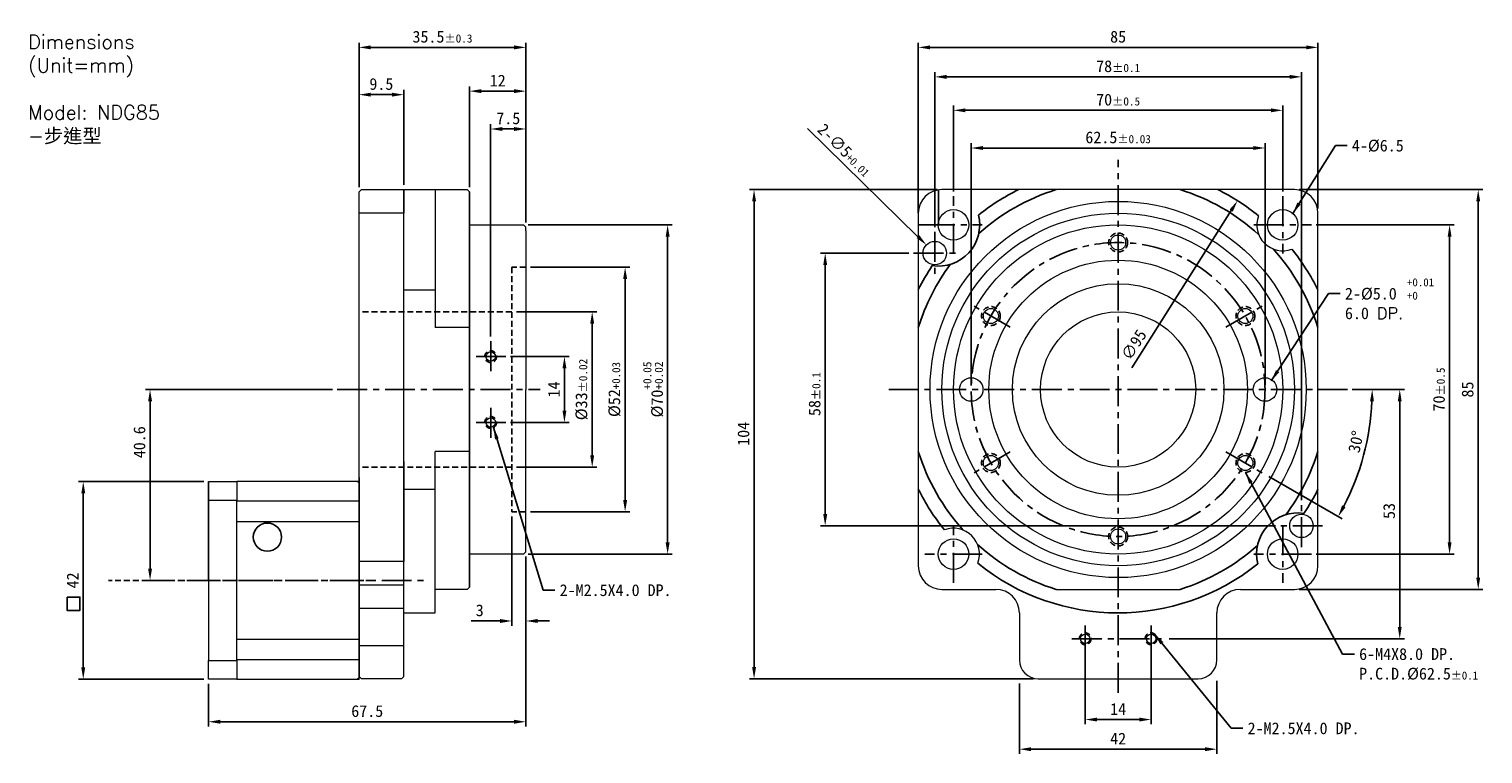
# Model space of a CAD drawing. Header units: millimetres. Extents: x 33 to 342, y 88 to 242.
import ezdxf

# ---------------------------------------------------------------- set-up
doc = ezdxf.new("R2010")
doc.units = ezdxf.units.MM
doc.header["$PDSIZE"] = -1
doc.linetypes.add('CENTER', pattern=[10.16, 6.35, -1.27, 1.27, -1.27])
doc.linetypes.add('HIDDEN', pattern=[1.905, 1.27, -0.635])
doc.layers.add('1', color=1, linetype='CENTER')
doc.layers.add('DIM', color=4, linetype='Continuous')
doc.dimstyles.new('ISO-25', dxfattribs={"dimtxt": 2.5, "dimasz": 2.5, "dimexe": 1, "dimexo": 1, "dimgap": 1, "dimtad": 1, "dimdsep": 46, "dimtxsty": 'Standard', "dimcen": 0, "dimadec": 0, "dimazin": 0, "dimtfac": 1, "dimtofl": 0, "dimtmove": 0, "dimatfit": 3, "dimfxl": 1, "dimarcsym": 0})

# ---------------------------------------------------------------- blocks, each defined once
blk = doc.blocks.new('*D1')
at = {"layer": 'Defpoints', "color": 0, "transparency": 16777216}
for p in [(126.68, 228.93), (126.68, 207.49), (138.68, 199.99)]:
    blk.add_point(p, dxfattribs=at)
at = {"layer": 'DIM', "color": 0, "lineweight": -2, "transparency": 16777216}
for p, q in [((126.68, 208.49), (126.68, 229.93)), ((136.18, 228.93), (129.18, 228.93)), ((138.68, 200.99), (138.68, 229.93))]:
    blk.add_line(p, q, dxfattribs=at)
at = {"layer": 'DIM', "color": 0, "transparency": 16777216}
for points in [[(129.18, 229.35), (129.18, 228.52), (126.68, 228.93)], [(136.18, 229.35), (136.18, 228.52), (138.68, 228.93)]]:
    blk.add_solid(points, dxfattribs=at)
at = {"layer": 'DIM', "color": 0, "transparency": 16777216, "insert": (132.68, 231.18), "char_height": 2.5, "attachment_point": 5}
blk.add_mtext('12', dxfattribs=at)
blk = doc.blocks.new('*D2')
at = {"layer": 'Defpoints', "color": 0, "transparency": 16777216}
for p in [(103.18, 228.19), (103.18, 207.49), (112.68, 207.99)]:
    blk.add_point(p, dxfattribs=at)
at = {"layer": 'DIM', "color": 0, "lineweight": -2, "transparency": 16777216}
for p, q in [((103.18, 208.49), (103.18, 229.19)), ((112.68, 208.99), (112.68, 229.19)), ((110.18, 228.19), (105.68, 228.19))]:
    blk.add_line(p, q, dxfattribs=at)
at = {"layer": 'DIM', "color": 0, "transparency": 16777216}
for points in [[(105.68, 228.6), (105.68, 227.77), (103.18, 228.19)], [(110.18, 228.6), (110.18, 227.77), (112.68, 228.19)]]:
    blk.add_solid(points, dxfattribs=at)
at = {"layer": 'DIM', "color": 0, "transparency": 16777216, "insert": (107.93, 230.44), "char_height": 2.5, "attachment_point": 5}
blk.add_mtext('9.5', dxfattribs=at)
blk = doc.blocks.new('*D3')
at = {"layer": 'Defpoints', "color": 0, "transparency": 16777216}
for p in [(138.68, 238.24), (103.18, 207.49), (138.68, 199.99)]:
    blk.add_point(p, dxfattribs=at)
at = {"layer": 'DIM', "color": 0, "lineweight": -2, "transparency": 16777216}
for p, q in [((103.18, 208.49), (103.18, 239.24)), ((105.68, 238.24), (136.18, 238.24)), ((138.68, 200.99), (138.68, 239.24))]:
    blk.add_line(p, q, dxfattribs=at)
at = {"layer": 'DIM', "color": 0, "transparency": 16777216}
for points in [[(105.68, 238.66), (105.68, 237.82), (103.18, 238.24)], [(136.18, 238.66), (136.18, 237.82), (138.68, 238.24)]]:
    blk.add_solid(points, dxfattribs=at)
at = {"layer": 'DIM', "color": 0, "transparency": 16777216, "insert": (120.93, 240.49), "char_height": 2.5, "attachment_point": 5}
blk.add_mtext('35.5{\\H1.750000;±0.3}', dxfattribs=at)
blk = doc.blocks.new('*D4')
at = {"layer": 'Defpoints', "color": 0, "transparency": 16777216}
for p in [(138.68, 130.99), (71.18, 103.9), (138.68, 94.85)]:
    blk.add_point(p, dxfattribs=at)
at = {"layer": 'DIM', "color": 0, "lineweight": -2, "transparency": 16777216}
for p, q in [((138.68, 129.99), (138.68, 93.85)), ((71.18, 102.9), (71.18, 93.85)), ((73.68, 94.85), (136.18, 94.85))]:
    blk.add_line(p, q, dxfattribs=at)
at = {"layer": 'DIM', "color": 0, "transparency": 16777216}
for points in [[(73.68, 95.26), (73.68, 94.43), (71.18, 94.85)], [(136.18, 95.26), (136.18, 94.43), (138.68, 94.85)]]:
    blk.add_solid(points, dxfattribs=at)
at = {"layer": 'DIM', "color": 0, "transparency": 16777216, "insert": (104.93, 97.1), "char_height": 2.5, "attachment_point": 5}
blk.add_mtext('67.5', dxfattribs=at)
blk = doc.blocks.new('*D5')
at = {"layer": 'Defpoints', "color": 0, "transparency": 16777216}
for p in [(98.57, 165.49), (56.21, 124.9), (58.73, 124.9)]:
    blk.add_point(p, dxfattribs=at)
at = {"layer": 'DIM', "color": 0, "lineweight": -2, "transparency": 16777216}
for p, q in [((97.57, 165.49), (57.73, 165.49)), ((58.73, 162.99), (58.73, 127.4)), ((57.21, 124.9), (59.73, 124.9))]:
    blk.add_line(p, q, dxfattribs=at)
at = {"layer": 'DIM', "color": 0, "transparency": 16777216}
for points in [[(58.32, 162.99), (59.15, 162.99), (58.73, 165.49)], [(58.32, 127.4), (59.15, 127.4), (58.73, 124.9)]]:
    blk.add_solid(points, dxfattribs=at)
at = {"layer": 'DIM', "color": 0, "transparency": 16777216, "insert": (56.48, 154.28), "char_height": 2.5, "attachment_point": 5, "rotation": 90}
blk.add_mtext('40.6', dxfattribs=at)
blk = doc.blocks.new('*D6')
at = {"layer": 'Defpoints', "color": 0, "transparency": 16777216}
for p in [(135.68, 139.49), (138.68, 130.99), (138.68, 116.27)]:
    blk.add_point(p, dxfattribs=at)
at = {"layer": 'DIM', "color": 0, "lineweight": -2, "transparency": 16777216}
for p, q in [((135.68, 138.49), (135.68, 115.27)), ((138.68, 129.99), (138.68, 115.27)), ((133.18, 116.27), (127.02, 116.27)), ((141.18, 116.27), (143.68, 116.27))]:
    blk.add_line(p, q, dxfattribs=at)
at = {"layer": 'DIM', "color": 0, "transparency": 16777216}
for points in [[(133.18, 116.69), (133.18, 115.85), (135.68, 116.27)], [(141.18, 116.69), (141.18, 115.85), (138.68, 116.27)]]:
    blk.add_solid(points, dxfattribs=at)
at = {"layer": 'DIM', "color": 0, "transparency": 16777216, "insert": (128.85, 118.52), "char_height": 2.5, "attachment_point": 5}
blk.add_mtext('3', dxfattribs=at)
blk = doc.blocks.new('*D7')
at = {"layer": 'Defpoints', "color": 0, "transparency": 16777216}
for p in [(138.68, 191.49), (138.68, 139.49), (159.78, 139.49)]:
    blk.add_point(p, dxfattribs=at)
at = {"layer": 'DIM', "color": 0, "lineweight": -2, "transparency": 16777216}
for p, q in [((139.68, 191.49), (160.78, 191.49)), ((159.78, 188.99), (159.78, 141.99)), ((139.68, 139.49), (160.78, 139.49))]:
    blk.add_line(p, q, dxfattribs=at)
at = {"layer": 'DIM', "color": 0, "transparency": 16777216}
for points in [[(159.37, 188.99), (160.2, 188.99), (159.78, 191.49)], [(159.37, 141.99), (160.2, 141.99), (159.78, 139.49)]]:
    blk.add_solid(points, dxfattribs=at)
at = {"layer": 'DIM', "color": 0, "transparency": 16777216, "insert": (157.53, 165.49), "char_height": 2.5, "attachment_point": 5, "rotation": 90}
blk.add_mtext('%%C52{\\H0.68x;+0.03}', dxfattribs=at)
blk = doc.blocks.new('*D8')
at = {"layer": 'Defpoints', "color": 0, "transparency": 16777216}
for p in [(138.18, 200.49), (138.18, 130.49), (168.82, 130.49)]:
    blk.add_point(p, dxfattribs=at)
at = {"layer": 'DIM', "color": 0, "lineweight": -2, "transparency": 16777216}
for p, q in [((139.18, 200.49), (169.82, 200.49)), ((168.82, 197.99), (168.82, 132.99)), ((139.18, 130.49), (169.82, 130.49))]:
    blk.add_line(p, q, dxfattribs=at)
at = {"layer": 'DIM', "color": 0, "transparency": 16777216}
for points in [[(168.4, 197.99), (169.24, 197.99), (168.82, 200.49)], [(168.4, 132.99), (169.24, 132.99), (168.82, 130.49)]]:
    blk.add_solid(points, dxfattribs=at)
at = {"layer": 'DIM', "color": 0, "transparency": 16777216, "insert": (165.78, 165.49), "char_height": 2.5, "attachment_point": 5, "rotation": 90}
blk.add_mtext('%%C70{\\H1.750000;\\S+0.05^ +0.02;}', dxfattribs=at)
blk = doc.blocks.new('*D9')
at = {"layer": 'Defpoints', "color": 0, "transparency": 16777216}
for p in [(138.68, 220.89), (138.68, 199.99), (131.18, 175.74)]:
    blk.add_point(p, dxfattribs=at)
at = {"layer": 'DIM', "color": 0, "lineweight": -2, "transparency": 16777216}
for p, q in [((131.18, 176.74), (131.18, 221.89)), ((133.68, 220.89), (136.18, 220.89)), ((138.68, 200.99), (138.68, 221.89))]:
    blk.add_line(p, q, dxfattribs=at)
at = {"layer": 'DIM', "color": 0, "transparency": 16777216}
for points in [[(133.68, 221.3), (133.68, 220.47), (131.18, 220.89)], [(136.18, 221.3), (136.18, 220.47), (138.68, 220.89)]]:
    blk.add_solid(points, dxfattribs=at)
at = {"layer": 'DIM', "color": 0, "transparency": 16777216, "insert": (134.93, 223.14), "char_height": 2.5, "attachment_point": 5}
blk.add_mtext('7.5', dxfattribs=at)
blk = doc.blocks.new('*D10')
at = {"layer": 'Defpoints', "color": 0, "transparency": 16777216}
for p in [(134.43, 172.49), (134.43, 158.49), (146.87, 158.49)]:
    blk.add_point(p, dxfattribs=at)
at = {"layer": 'DIM', "color": 0, "lineweight": -2, "transparency": 16777216}
for p, q in [((135.43, 172.49), (147.87, 172.49)), ((146.87, 169.99), (146.87, 160.99)), ((135.43, 158.49), (147.87, 158.49))]:
    blk.add_line(p, q, dxfattribs=at)
at = {"layer": 'DIM', "color": 0, "transparency": 16777216}
for points in [[(146.46, 169.99), (147.29, 169.99), (146.87, 172.49)], [(146.46, 160.99), (147.29, 160.99), (146.87, 158.49)]]:
    blk.add_solid(points, dxfattribs=at)
at = {"layer": 'DIM', "color": 0, "transparency": 16777216, "insert": (144.62, 165.49), "char_height": 2.5, "attachment_point": 5, "rotation": 90}
blk.add_mtext('14', dxfattribs=at)
blk = doc.blocks.new('*D11')
at = {"layer": 'Defpoints', "color": 0, "transparency": 16777216}
for p in [(307.15, 238.24), (222.15, 202.99), (307.15, 202.99)]:
    blk.add_point(p, dxfattribs=at)
at = {"layer": 'DIM', "color": 0, "lineweight": -2, "transparency": 16777216}
for p, q in [((222.15, 203.99), (222.15, 239.24)), ((224.65, 238.24), (304.65, 238.24)), ((307.15, 203.99), (307.15, 239.24))]:
    blk.add_line(p, q, dxfattribs=at)
at = {"layer": 'DIM', "color": 0, "transparency": 16777216}
for points in [[(224.65, 238.66), (224.65, 237.82), (222.15, 238.24)], [(304.65, 238.66), (304.65, 237.82), (307.15, 238.24)]]:
    blk.add_solid(points, dxfattribs=at)
at = {"layer": 'DIM', "color": 0, "transparency": 16777216, "insert": (264.65, 240.49), "char_height": 2.5, "attachment_point": 5}
blk.add_mtext('85', dxfattribs=at)
blk = doc.blocks.new('*D12')
at = {"layer": 'Defpoints', "color": 0, "transparency": 16777216}
for p in [(295.9, 216.84), (233.4, 165.49), (295.9, 165.49)]:
    blk.add_point(p, dxfattribs=at)
at = {"layer": 'DIM', "color": 0, "lineweight": -2, "transparency": 16777216}
for p, q in [((233.4, 166.49), (233.4, 217.84)), ((235.9, 216.84), (293.4, 216.84)), ((295.9, 166.49), (295.9, 217.84))]:
    blk.add_line(p, q, dxfattribs=at)
at = {"layer": 'DIM', "color": 0, "transparency": 16777216}
for points in [[(235.9, 217.26), (235.9, 216.43), (233.4, 216.84)], [(293.4, 217.26), (293.4, 216.43), (295.9, 216.84)]]:
    blk.add_solid(points, dxfattribs=at)
at = {"layer": 'DIM', "color": 0, "transparency": 16777216, "insert": (264.65, 219.09), "char_height": 2.5, "attachment_point": 5}
blk.add_mtext('62.5{\\H1.750000;±0.03}', dxfattribs=at)
blk = doc.blocks.new('*D13')
at = {"layer": 'Defpoints', "color": 0, "transparency": 16777216}
for p in [(299.65, 224.86), (229.65, 206.6), (299.65, 206.6)]:
    blk.add_point(p, dxfattribs=at)
at = {"layer": 'DIM', "color": 0, "lineweight": -2, "transparency": 16777216}
for p, q in [((229.65, 207.6), (229.65, 225.86)), ((299.65, 207.6), (299.65, 225.86)), ((232.15, 224.86), (297.15, 224.86))]:
    blk.add_line(p, q, dxfattribs=at)
at = {"layer": 'DIM', "color": 0, "transparency": 16777216}
for points in [[(232.15, 225.27), (232.15, 224.44), (229.65, 224.86)], [(297.15, 225.27), (297.15, 224.44), (299.65, 224.86)]]:
    blk.add_solid(points, dxfattribs=at)
at = {"layer": 'DIM', "color": 0, "transparency": 16777216, "insert": (264.65, 227.11), "char_height": 2.5, "attachment_point": 5}
blk.add_mtext('70{\\H1.750000;±0.5}', dxfattribs=at)
blk = doc.blocks.new('*D14')
at = {"layer": 'Defpoints', "color": 0, "transparency": 16777216}
for p in [(303.65, 231.97), (225.65, 198.99), (303.65, 140.99)]:
    blk.add_point(p, dxfattribs=at)
at = {"layer": 'DIM', "color": 0, "lineweight": -2, "transparency": 16777216}
for p, q in [((225.65, 199.99), (225.65, 232.97)), ((228.15, 231.97), (301.15, 231.97)), ((303.65, 141.99), (303.65, 232.97))]:
    blk.add_line(p, q, dxfattribs=at)
at = {"layer": 'DIM', "color": 0, "transparency": 16777216}
for points in [[(228.15, 232.39), (228.15, 231.55), (225.65, 231.97)], [(301.15, 232.39), (301.15, 231.55), (303.65, 231.97)]]:
    blk.add_solid(points, dxfattribs=at)
at = {"layer": 'DIM', "color": 0, "transparency": 16777216, "insert": (264.65, 234.22), "char_height": 2.5, "attachment_point": 5}
blk.add_mtext('78{\\H1.750000;±0.1}', dxfattribs=at)
blk = doc.blocks.new('*D15')
at = {"layer": 'Defpoints', "color": 0, "transparency": 16777216}
for p in [(313.46, 165.49), (324.55, 165.49), (274.48, 112.49)]:
    blk.add_point(p, dxfattribs=at)
at = {"layer": 'DIM', "color": 0, "lineweight": -2, "transparency": 16777216}
for p, q in [((314.46, 165.49), (325.55, 165.49)), ((324.55, 114.99), (324.55, 162.99)), ((275.48, 112.49), (325.55, 112.49))]:
    blk.add_line(p, q, dxfattribs=at)
at = {"layer": 'DIM', "color": 0, "transparency": 16777216}
for points in [[(324.13, 162.99), (324.96, 162.99), (324.55, 165.49)], [(324.13, 114.99), (324.96, 114.99), (324.55, 112.49)]]:
    blk.add_solid(points, dxfattribs=at)
at = {"layer": 'DIM', "color": 0, "transparency": 16777216, "insert": (322.3, 139.66), "char_height": 2.5, "attachment_point": 5, "rotation": 90}
blk.add_mtext('53', dxfattribs=at)
blk = doc.blocks.new('*D16')
at = {"layer": 'Defpoints', "color": 0, "transparency": 16777216}
for p in [(305.75, 200.49), (305.75, 130.49), (335.15, 130.49)]:
    blk.add_point(p, dxfattribs=at)
at = {"layer": 'DIM', "color": 0, "lineweight": -2, "transparency": 16777216}
for p, q in [((306.75, 200.49), (336.15, 200.49)), ((335.15, 197.99), (335.15, 132.99)), ((306.75, 130.49), (336.15, 130.49))]:
    blk.add_line(p, q, dxfattribs=at)
at = {"layer": 'DIM', "color": 0, "transparency": 16777216}
for points in [[(334.74, 197.99), (335.57, 197.99), (335.15, 200.49)], [(334.74, 132.99), (335.57, 132.99), (335.15, 130.49)]]:
    blk.add_solid(points, dxfattribs=at)
at = {"layer": 'DIM', "color": 0, "transparency": 16777216, "insert": (332.9, 165.49), "char_height": 2.5, "attachment_point": 5, "rotation": 90}
blk.add_mtext('70{\\H1.750000;±0.5}', dxfattribs=at)
blk = doc.blocks.new('*D17')
at = {"layer": 'Defpoints', "color": 0, "transparency": 16777216}
for p in [(221.15, 194.49), (202.34, 136.49), (299.15, 136.49)]:
    blk.add_point(p, dxfattribs=at)
at = {"layer": 'DIM', "color": 0, "lineweight": -2, "transparency": 16777216}
for p, q in [((220.15, 194.49), (201.34, 194.49)), ((202.34, 191.99), (202.34, 138.99)), ((298.15, 136.49), (201.34, 136.49))]:
    blk.add_line(p, q, dxfattribs=at)
at = {"layer": 'DIM', "color": 0, "transparency": 16777216}
for points in [[(201.93, 191.99), (202.76, 191.99), (202.34, 194.49)], [(201.93, 138.99), (202.76, 138.99), (202.34, 136.49)]]:
    blk.add_solid(points, dxfattribs=at)
at = {"layer": 'DIM', "color": 0, "transparency": 16777216, "insert": (200.09, 164.52), "char_height": 2.5, "attachment_point": 5, "rotation": 90}
blk.add_mtext('58{\\H1.750000;±0.1}', dxfattribs=at)
blk = doc.blocks.new('*D18')
at = {"layer": 'Defpoints', "color": 0, "transparency": 16777216}
for p in [(227.15, 207.99), (187.21, 103.99), (247.65, 103.99)]:
    blk.add_point(p, dxfattribs=at)
at = {"layer": 'DIM', "color": 0, "lineweight": -2, "transparency": 16777216}
for p, q in [((226.15, 207.99), (186.21, 207.99)), ((187.21, 205.49), (187.21, 106.49)), ((246.65, 103.99), (186.21, 103.99))]:
    blk.add_line(p, q, dxfattribs=at)
at = {"layer": 'DIM', "color": 0, "transparency": 16777216}
for points in [[(186.8, 205.49), (187.63, 205.49), (187.21, 207.99)], [(186.8, 106.49), (187.63, 106.49), (187.21, 103.99)]]:
    blk.add_solid(points, dxfattribs=at)
at = {"layer": 'DIM', "color": 0, "transparency": 16777216, "insert": (184.96, 156.07), "char_height": 2.5, "attachment_point": 5, "rotation": 90}
blk.add_mtext('104', dxfattribs=at)
blk = doc.blocks.new('*D19')
at = {"layer": 'Defpoints', "color": 0, "transparency": 16777216}
for p in [(257.65, 111.66), (271.65, 111.66), (271.65, 95.31)]:
    blk.add_point(p, dxfattribs=at)
at = {"layer": 'DIM', "color": 0, "lineweight": -2, "transparency": 16777216}
for p, q in [((257.65, 110.66), (257.65, 94.31)), ((271.65, 110.66), (271.65, 94.31)), ((260.15, 95.31), (269.15, 95.31))]:
    blk.add_line(p, q, dxfattribs=at)
at = {"layer": 'DIM', "color": 0, "transparency": 16777216}
for points in [[(260.15, 95.73), (260.15, 94.9), (257.65, 95.31)], [(269.15, 95.73), (269.15, 94.9), (271.65, 95.31)]]:
    blk.add_solid(points, dxfattribs=at)
at = {"layer": 'DIM', "color": 0, "transparency": 16777216, "insert": (264.65, 97.56), "char_height": 2.5, "attachment_point": 5}
blk.add_mtext('14', dxfattribs=at)
blk = doc.blocks.new('*D20')
at = {"layer": 'Defpoints', "color": 0, "transparency": 16777216}
for p in [(243.65, 103.99), (285.65, 104.53), (285.65, 89.01)]:
    blk.add_point(p, dxfattribs=at)
at = {"layer": 'DIM', "color": 0, "lineweight": -2, "transparency": 16777216}
for p, q in [((243.65, 102.99), (243.65, 88.01)), ((285.65, 103.53), (285.65, 88.01)), ((246.15, 89.01), (283.15, 89.01))]:
    blk.add_line(p, q, dxfattribs=at)
at = {"layer": 'DIM', "color": 0, "transparency": 16777216}
for points in [[(246.15, 89.42), (246.15, 88.59), (243.65, 89.01)], [(283.15, 89.42), (283.15, 88.59), (285.65, 89.01)]]:
    blk.add_solid(points, dxfattribs=at)
at = {"layer": 'DIM', "color": 0, "transparency": 16777216, "insert": (264.65, 91.26), "char_height": 2.5, "attachment_point": 5}
blk.add_mtext('42', dxfattribs=at)
blk = doc.blocks.new('*D21')
at = {"layer": 'Defpoints', "color": 0, "transparency": 16777216}
for p in [(302.15, 207.99), (302.15, 122.99), (341.24, 122.99)]:
    blk.add_point(p, dxfattribs=at)
at = {"layer": 'DIM', "color": 0, "lineweight": -2, "transparency": 16777216}
for p, q in [((303.15, 207.99), (342.24, 207.99)), ((341.24, 205.49), (341.24, 125.49)), ((303.15, 122.99), (342.24, 122.99))]:
    blk.add_line(p, q, dxfattribs=at)
at = {"layer": 'DIM', "color": 0, "transparency": 16777216}
for points in [[(340.83, 205.49), (341.66, 205.49), (341.24, 207.99)], [(340.83, 125.49), (341.66, 125.49), (341.24, 122.99)]]:
    blk.add_solid(points, dxfattribs=at)
at = {"layer": 'DIM', "color": 0, "transparency": 16777216, "insert": (338.99, 165.49), "char_height": 2.5, "attachment_point": 5, "rotation": 90}
blk.add_mtext('85', dxfattribs=at)
blk = doc.blocks.new('*D22')
at = {"layer": 'Defpoints', "color": 0, "transparency": 16777216}
for p in [(223.86, 196.24), (227.44, 192.75)]:
    blk.add_point(p, dxfattribs=at)
at = {"layer": 'DIM', "color": 0, "lineweight": -2, "transparency": 16777216}
blk.add_line((198.56, 220.99), (222.07, 197.99), dxfattribs=at)
at = {"layer": 'DIM', "color": 0, "transparency": 16777216}
blk.add_solid([(222.37, 198.29), (221.78, 197.69), (223.86, 196.24)], dxfattribs=at)
at = {"layer": 'DIM', "color": 0, "transparency": 16777216, "insert": (206.44, 216.42), "char_height": 2.5, "attachment_point": 5, "rotation": 315.6383}
blk.add_mtext('2-∅5{\\H0.68x;+0.01}', dxfattribs=at)
blk = doc.blocks.new('*D23')
at = {"layer": 'Defpoints', "color": 0, "transparency": 16777216}
for p in [(215.84, 165.49), (313.46, 165.49), (287.58, 152.25), (295.84, 147.49), (315.44, 147.01)]:
    blk.add_point(p, dxfattribs=at)
at = {"layer": 'DIM', "color": 0, "lineweight": -2, "transparency": 16777216}
for p, q in [((314.46, 165.49), (319.7, 165.49)), ((296.71, 146.99), (312.33, 137.97))]:
    blk.add_line(p, q, dxfattribs=at)
blk.add_arc((264.65, 165.49), 54.05, 332.6502, 357.3498, dxfattribs=at)
at = {"layer": 'DIM', "color": 0, "transparency": 16777216}
for points in [[(318.23, 163), (319.06, 162.99), (318.7, 165.49)], [(313.03, 140.46), (312.29, 140.86), (311.46, 138.47)]]:
    blk.add_solid(points, dxfattribs=at)
at = {"layer": 'DIM', "color": 0, "transparency": 16777216, "insert": (315.25, 154.39), "char_height": 2.5, "attachment_point": 5, "rotation": 77.6211}
blk.add_mtext('30°', dxfattribs=at)
blk = doc.blocks.new('*D27')
at = {"layer": 'Defpoints', "color": 0, "transparency": 16777216}
for p in [(44.52, 145.9), (71.18, 145.9), (71.18, 103.9)]:
    blk.add_point(p, dxfattribs=at)
at = {"layer": 'DIM', "color": 0, "lineweight": -2, "transparency": 16777216}
for p, q in [((70.18, 145.9), (43.52, 145.9)), ((44.52, 106.4), (44.52, 143.4)), ((70.18, 103.9), (43.52, 103.9))]:
    blk.add_line(p, q, dxfattribs=at)
at = {"layer": 'DIM', "color": 0, "transparency": 16777216}
for points in [[(44.11, 143.4), (44.94, 143.4), (44.52, 145.9)], [(44.11, 106.4), (44.94, 106.4), (44.52, 103.9)]]:
    blk.add_solid(points, dxfattribs=at)
at = {"layer": 'DIM', "color": 0, "transparency": 16777216, "insert": (42.27, 124.9), "char_height": 2.5, "attachment_point": 5, "rotation": 90}
blk.add_mtext('42', dxfattribs=at)
blk = doc.blocks.new('*D28')
at = {"layer": 'Defpoints', "color": 0, "transparency": 16777216}
for p in [(135.68, 181.99), (135.68, 148.99), (152.78, 148.99)]:
    blk.add_point(p, dxfattribs=at)
at = {"layer": 'DIM', "color": 0, "lineweight": -2, "transparency": 16777216}
for p, q in [((136.68, 181.99), (153.78, 181.99)), ((152.78, 179.49), (152.78, 151.49)), ((136.68, 148.99), (153.78, 148.99))]:
    blk.add_line(p, q, dxfattribs=at)
at = {"layer": 'DIM', "color": 0, "transparency": 16777216}
for points in [[(152.36, 179.49), (153.2, 179.49), (152.78, 181.99)], [(152.36, 151.49), (153.2, 151.49), (152.78, 148.99)]]:
    blk.add_solid(points, dxfattribs=at)
at = {"layer": 'DIM', "color": 0, "transparency": 16777216, "insert": (150.53, 165.49), "char_height": 2.5, "attachment_point": 5, "rotation": 90}
blk.add_mtext('%%C33{\\H1.750000;±0.02}', dxfattribs=at)
blk = doc.blocks.new('*D30')
at = {"layer": 'Defpoints', "color": 0, "transparency": 16777216}
for p in [(290.04, 205.64), (239.26, 125.35)]:
    blk.add_point(p, dxfattribs=at)
at = {"layer": 'DIM', "color": 0, "lineweight": -2, "transparency": 16777216}
blk.add_line((267.58, 170.13), (288.7, 203.53), dxfattribs=at)
at = {"layer": 'DIM', "color": 0, "transparency": 16777216}
blk.add_solid([(288.35, 203.75), (289.05, 203.3), (290.04, 205.64)], dxfattribs=at)
at = {"layer": 'DIM', "color": 0, "transparency": 16777216, "insert": (268, 175), "char_height": 2.5, "attachment_point": 5, "rotation": 57.6894}
blk.add_mtext('∅95', dxfattribs=at)

msp = doc.modelspace()

# ---------------------------------------------------------------- linework, layer by layer
at = {"color": 1, "linetype": 'CENTER'}
for p, q in [((264.648, 100.994), (264.648, 214.302)), ((229.648, 194.391), (229.648, 206.597)), ((299.648, 206.597), (299.648, 194.391)), ((223.546, 200.494), (235.751, 200.494)), ((225.648, 198.994), (225.648, 189.994)), ((293.546, 200.494), (305.751, 200.494)), ((221.148, 194.494), (230.148, 194.494)), ((215.84, 165.494), (313.457, 165.494)), ((303.648, 131.994), (303.648, 140.994)), ((229.648, 124.391), (229.648, 136.597)), ((308.148, 136.494), (299.148, 136.494)), ((299.648, 136.597), (299.648, 124.391)), ((235.751, 130.494), (223.546, 130.494)), ((305.751, 130.494), (293.546, 130.494)), ((257.648, 109.659), (257.648, 115.329)), ((271.648, 109.659), (271.648, 115.329)), ((254.813, 112.494), (274.484, 112.494))]:
    msp.add_line(p, q, dxfattribs=at)
at = {"color": 7, "linetype": 'Continuous', "lineweight": 15}
for p, q in [((103.184, 207.494), (103.684, 207.994)), ((103.184, 165.494), (103.184, 207.494)), ((103.684, 207.994), (126.184, 207.994)), ((112.684, 104.494), (112.684, 207.994)), ((112.684, 207.994), (112.684, 202.994)), ((119.384, 207.994), (119.384, 178.685)), ((248.4, 207.994), (227.148, 207.994)), ((280.897, 207.994), (248.4, 207.994)), ((302.148, 207.994), (280.897, 207.994)), ((112.684, 202.994), (103.184, 202.994)), ((222.148, 202.994), (222.148, 181.742)), ((307.148, 181.742), (307.148, 202.994)), ((126.684, 200.494), (138.184, 200.494)), ((138.184, 200.494), (138.684, 199.994)), ((138.684, 199.244), (138.684, 199.994)), ((138.684, 199.244), (138.684, 165.494)), ((112.684, 186.707), (119.384, 186.707)), ((222.148, 181.742), (222.148, 149.246)), ((307.148, 149.246), (307.148, 181.742)), ((126.684, 178.685), (119.384, 178.685)), ((103.184, 126.294), (103.184, 165.494)), ((138.684, 130.994), (138.684, 165.494)), ((119.384, 117.994), (119.384, 152.303)), ((126.684, 152.303), (119.384, 152.303)), ((112.684, 150.161), (112.684, 128.909)), ((222.148, 149.246), (222.148, 127.994)), ((307.148, 127.994), (307.148, 149.246)), ((71.184, 145.904), (77.184, 145.904)), ((71.184, 141.904), (71.184, 145.904)), ((103.184, 145.904), (77.184, 145.904)), ((77.184, 145.904), (77.184, 141.904)), ((103.184, 105.294), (103.184, 147.294)), ((103.184, 103.964), (103.184, 145.904)), ((112.684, 144.281), (119.384, 144.281)), ((77.184, 141.904), (71.184, 141.904)), ((71.184, 141.904), (71.184, 107.904)), ((77.184, 124.904), (77.184, 141.904)), ((103.184, 141.748), (77.184, 141.748)), ((77.184, 137.445), (103.184, 137.445)), ((138.184, 130.494), (126.684, 130.494)), ((138.184, 130.494), (138.684, 130.994)), ((112.684, 128.909), (103.184, 128.909)), ((77.184, 107.904), (77.184, 124.904)), ((103.184, 106.494), (103.184, 126.294)), ((112.684, 123.909), (103.184, 123.909)), ((126.184, 122.994), (119.384, 122.994)), ((227.148, 122.994), (238.648, 122.994)), ((251.458, 122.994), (264.648, 122.994)), ((264.648, 122.994), (277.839, 122.994)), ((290.648, 122.994), (302.148, 122.994)), ((112.684, 118.909), (103.184, 118.909)), ((112.684, 117.994), (119.384, 117.994)), ((243.648, 117.994), (243.648, 107.994)), ((285.648, 107.994), (285.648, 117.994)), ((103.184, 112.363), (77.184, 112.363)), ((112.684, 110.994), (103.184, 110.994)), ((71.184, 103.904), (71.184, 107.904)), ((71.184, 107.904), (77.184, 107.904)), ((77.184, 108.06), (103.184, 108.06)), ((77.184, 107.904), (77.184, 103.904)), ((77.184, 103.904), (71.184, 103.904)), ((77.184, 103.904), (103.184, 103.904)), ((103.684, 103.994), (103.184, 104.494)), ((103.184, 103.964), (103.184, 103.904)), ((112.184, 103.994), (103.684, 103.994)), ((112.184, 103.994), (112.684, 104.494)), ((247.648, 103.994), (281.648, 103.994))]:
    msp.add_line(p, q, dxfattribs=at)
at = {"color": 2, "linetype": 'HIDDEN'}
for p, q in [((138.684, 191.494), (135.684, 191.494)), ((135.684, 191.494), (135.684, 139.494)), ((135.684, 181.994), (103.184, 181.994)), ((135.684, 148.994), (103.184, 148.994)), ((138.684, 139.494), (135.684, 139.494))]:
    msp.add_line(p, q, dxfattribs=at)
for p, q in [((71.184, 145.904), (71.184, 124.904)), ((103.184, 126.294), (103.184, 146.794)), ((103.184, 105.794), (103.184, 126.294))]:
    msp.add_line(p, q)
at = {"color": 1, "linetype": 'HIDDEN'}
msp.add_line((105.889, 124.904), (49.878, 124.904), dxfattribs=at)
at = {"color": 7, "linetype": 'Continuous', "lineweight": 15}
for centre, radius in [((264.648, 165.494), 40), ((229.648, 200.494), 3.25), ((264.648, 165.494), 37.5), ((299.648, 200.494), 3.25), ((264.648, 165.494), 35), ((264.648, 196.744), 1.6), ((225.648, 194.494), 2.5), ((264.648, 165.494), 27.5), ((264.648, 165.494), 22.5), ((237.585, 181.119), 1.6), ((291.712, 181.119), 1.6), ((264.648, 165.494), 16.5), ((131.184, 172.494), 1), ((233.398, 165.494), 2.5), ((295.898, 165.494), 2.5), ((131.184, 158.494), 1), ((237.585, 149.869), 1.6), ((291.712, 149.869), 1.6), ((303.648, 136.494), 2.5), ((229.648, 130.494), 3.25), ((264.648, 134.244), 1.6), ((299.648, 130.494), 3.25), ((257.648, 112.494), 1), ((271.648, 112.494), 1)]:
    msp.add_circle(centre, radius, dxfattribs=at)
at = {"color": 2, "linetype": 'HIDDEN'}
for centre, radius in [((264.648, 196.744), 2), ((237.585, 181.119), 2), ((291.712, 181.119), 2), ((131.184, 172.494), 1.25), ((131.184, 158.494), 1.25), ((237.585, 149.869), 2), ((291.712, 149.869), 2), ((264.648, 134.244), 2), ((257.648, 112.494), 1.25), ((271.648, 112.494), 1.25)]:
    msp.add_circle(centre, radius, dxfattribs=at)
at = {"color": 7, "linetype": 'Continuous', "lineweight": 15}
for centre, radius, start, end in [((227.148, 202.994), 5, 90, 180), ((302.148, 202.994), 5, 0, 90), ((299.648, 200.494), 5.5, 159.29329, 290.70671), ((229.648, 130.494), 5.5, 339.29329, 110.70671), ((227.148, 127.994), 5, 180, 270), ((302.148, 127.994), 5, 270, 0), ((238.648, 117.994), 5, 0, 90), ((290.648, 117.994), 5, 90, 180), ((247.648, 107.994), 4, 180, 270), ((281.648, 107.994), 4, 270, 0)]:
    msp.add_arc(centre, radius, start, end, dxfattribs=at)
for start, end in [(107.243, 131.7617), (47.80424, 72.757), (17.243, 42.19576), (143.24458, 162.757), (197.243, 222.19576), (323.24458, 342.757), (227.80424, 252.757), (287.243, 311.7617)]:
    msp.add_arc((264.648, 165.494), 44.5, start, end)
at = {"layer": '1'}
for p, q in [((241.714, 178.735), (233.456, 183.503)), ((287.583, 178.735), (295.841, 183.503)), ((131.184, 175.744), (131.184, 169.244)), ((134.434, 172.494), (127.934, 172.494)), ((98.566, 165.494), (141.684, 165.494)), ((131.184, 155.244), (131.184, 161.744)), ((134.434, 158.494), (127.934, 158.494)), ((241.714, 152.253), (233.456, 147.485)), ((287.583, 152.253), (295.841, 147.485)), ((57.21, 124.904), (116.95, 124.904))]:
    msp.add_line(p, q, dxfattribs=at)
msp.add_circle((264.648, 165.494), 31.25, dxfattribs=at)
at = {"layer": 'DIM', "color": 0}
for p, q in [((126.184, 207.994), (126.684, 207.494)), ((126.684, 165.494), (126.684, 207.494)), ((126.684, 207.494), (126.684, 123.494)), ((102.884, 145.904), (103.184, 145.604)), ((103.184, 124.904), (103.184, 145.604)), ((103.184, 124.904), (103.184, 104.204)), ((126.684, 123.494), (126.184, 122.994)), ((103.184, 104.204), (102.884, 103.904))]:
    msp.add_line(p, q, dxfattribs=at)
at = {"layer": 'DIM'}
for p, q in [((222.148, 207.994), (222.148, 202.994)), ((264.648, 105.994), (264.648, 103.994))]:
    msp.add_line(p, q, dxfattribs=at)
at = {"layer": 'DIM', "color": 1}
for p, q in [((226.448, 200.494), (226.448, 207.994)), ((222.148, 200.494), (226.448, 200.494))]:
    msp.add_line(p, q, dxfattribs=at)
at = {"layer": 'DIM'}
msp.add_lwpolyline([(41.067, 121.352), (43.828, 121.352), (43.828, 118.511), (41.067, 118.511)], close=True, dxfattribs=at)
at = {"layer": 'DIM', "color": 2}
msp.add_circle((83.684, 134.104), 3, dxfattribs=at)
at = {"layer": 'DIM', "color": 0}
for start, end in [(116.52535, 128.6993), (51.05808, 63.47465), (26.52535, 38.94192), (146.30698, 153.47465), (206.52535, 218.94192), (326.30698, 333.47465), (231.05808, 308.6993)]:
    msp.add_arc((264.648, 165.494), 47.5, start, end, dxfattribs=at)
at = {"layer": 'DIM', "color": 7}
for centre, start, end in [((226.448, 200.494), 261.31657, 13.68971), ((302.848, 130.494), 81.31657, 193.68971)]:
    msp.add_arc(centre, 8.75, start, end, dxfattribs=at)

# ---------------------------------------------------------------- texts
at = {"layer": 'DIM', "attachment_point": 1}
for s, insert, char_height, width in [('{\\Fromans|c136;Dimensions\\P(\\Fromans|c0;Unit=mm\\Fromans|c136;)\\P\\PModel: NDG85\\P-\\fPMingLiU|b0|i0|c136|p18;步進型}', (32.81, 240.925), 3, 32.8044), ('+0.01\\P+0', (326.083, 189.136), 1.7, 5.30442)]:
    msp.add_mtext(s, dxfattribs=dict(at, insert=insert, char_height=char_height, width=width))
at = {"layer": 'DIM', "char_height": 2.5, "attachment_point": 1}
for s, insert in [('4-%%C6.5', (314.373, 218.608)), ('2-%%C5.0\\P6.0 {\\Fromans|c136;DP.}', (312.894, 187.124)), ('2-M2.5X4.0 DP.', (145.849, 124.075)), ('6-M4X8.0 DP.\\PP.C.D.%%C62.5{\\H0.68x;%%P0.1}', (315.907, 110.493)), ('2-M2.5X4.0 DP.', (292.188, 94.703))]:
    msp.add_mtext(s, dxfattribs=dict(at, insert=insert))

# ---------------------------------------------------------------- dimensions: what is measured, and where the dimension line sits
at = {"layer": 'DIM'}
for base, p1, p2, override, picture, middle in [((138.684, 238.24), (103.184, 207.494), (138.684, 199.994), {"dimtol": 1, "dimtp": 0.3, "dimtm": 0.3, "dimtfac": 0.7}, '*D3', (120.934, 240.49)), ((303.648, 231.971), (225.648, 198.994), (303.648, 140.994), {"dimgap": 1, "dimtol": 1, "dimlim": 0, "dimtp": 0.1, "dimtm": 0.1, "dimtfac": 0.7}, '*D14', (264.648, 234.221)), ((299.648, 224.857), (229.648, 206.597), (299.648, 206.597), {"dimtol": 1, "dimtp": 0.5, "dimtm": 0.5, "dimtfac": 0.7}, '*D13', (264.648, 227.107)), ((295.898, 216.843), (233.398, 165.494), (295.898, 165.494), {"dimtol": 1, "dimtp": 0.03, "dimtm": 0.03, "dimtfac": 0.7}, '*D12', (264.648, 219.093))]:
    dim = msp.add_linear_dim(base=base, p1=p1, p2=p2, dimstyle='ISO-25', override=override, dxfattribs=at)
    dim.commit()
    dim.dimension.update_dxf_attribs({"geometry": picture, "text_midpoint": middle})
for base, p1, p2, picture, middle in [((307.148, 238.24), (222.148, 202.994), (307.148, 202.994), '*D11', (264.648, 240.49)), ((103.184, 228.186), (112.684, 207.994), (103.184, 207.494), '*D2', (107.934, 230.436)), ((126.684, 228.933), (138.684, 199.994), (126.684, 207.494), '*D1', (132.684, 231.183)), ((138.684, 220.886), (131.184, 175.744), (138.684, 199.994), '*D9', (134.934, 223.136)), ((138.684, 94.846), (71.184, 103.904), (138.684, 130.994), '*D4', (104.934, 97.096)), ((271.648, 95.312), (257.648, 111.659), (271.648, 111.659), '*D19', (264.648, 97.562)), ((285.648, 89.008), (243.648, 103.994), (285.648, 104.531), '*D20', (264.648, 91.258))]:
    dim = msp.add_linear_dim(base=base, p1=p1, p2=p2, dimstyle='ISO-25', dxfattribs=at)
    dim.commit()
    dim.dimension.update_dxf_attribs({"geometry": picture, "text_midpoint": middle})
dim = msp.add_diameter_dim_2p(p1=(227.436, 192.746), p2=(223.861, 196.242), text='2-<>{\\H0.68x;+0.01}', dimstyle='ISO-25', dxfattribs=at)
dim.commit()
dim.dimension.update_dxf_attribs({"geometry": '*D22', "text_midpoint": (204.871, 214.813), "dimtype": 163})
for base, p1, p2, angle, picture, middle in [((187.215, 103.994), (227.148, 207.994), (247.648, 103.994), 90, '*D18', (187.215, 156.071)), ((341.243, 122.994), (302.148, 207.994), (302.148, 122.994), 90, '*D21', (341.243, 165.494)), ((324.545, 165.494), (274.484, 112.494), (313.457, 165.494), 90, '*D15', (324.545, 139.662)), ((44.523, 145.904), (71.184, 103.904), (71.184, 145.904), 270, '*D27', (44.523, 124.904))]:
    dim = msp.add_linear_dim(base=base, p1=p1, p2=p2, angle=angle, dimstyle='ISO-25', dxfattribs=at)
    dim.commit()
    dim.dimension.update_dxf_attribs({"geometry": picture, "text_midpoint": middle, "dimtype": 160})
at = {"layer": 'DIM', "color": 4}
dim = msp.add_diameter_dim_2p(p1=(239.259, 125.349), p2=(290.038, 205.639), dimstyle='ISO-25', dxfattribs=at)
dim.commit()
dim.dimension.update_dxf_attribs({"geometry": '*D30', "text_midpoint": (269.897, 173.793), "dimtype": 163})
at = {"layer": 'DIM'}
for base, p1, p2, override, picture, middle in [((168.82, 130.494), (138.184, 200.494), (138.184, 130.494), {"dimgap": 1, "dimtol": 1, "dimlim": 0, "dimtp": 0.05, "dimtm": -0.02, "dimtfac": 0.7}, '*D8', (165.779, 165.494)), ((152.781, 148.994), (135.684, 181.994), (135.684, 148.994), {"dimtol": 1, "dimtp": 0.02, "dimtm": 0.02, "dimtfac": 0.7}, '*D28', (150.531, 165.494))]:
    dim = msp.add_linear_dim(base=base, p1=p1, p2=p2, angle=90, text='%%C<>', dimstyle='ISO-25', override=override, dxfattribs=at)
    dim.commit()
    dim.dimension.update_dxf_attribs({"geometry": picture, "text_midpoint": middle})
for base, p1, p2, override, picture, middle in [((335.153, 130.494), (305.751, 200.494), (305.751, 130.494), {"dimtol": 1, "dimtp": 0.5, "dimtm": 0.5, "dimtfac": 0.7}, '*D16', (335.153, 165.494)), ((202.345, 136.494), (221.148, 194.494), (299.148, 136.494), {"dimtol": 1, "dimtp": 0.1, "dimtm": 0.1, "dimtfac": 0.7}, '*D17', (202.345, 164.524)), ((58.732, 124.904), (98.566, 165.494), (56.21, 124.904), {"dimdec": 1}, '*D5', (58.732, 154.279))]:
    dim = msp.add_linear_dim(base=base, p1=p1, p2=p2, angle=90, dimstyle='ISO-25', override=override, dxfattribs=at)
    dim.commit()
    dim.dimension.update_dxf_attribs({"geometry": picture, "text_midpoint": middle, "dimtype": 160})
dim = msp.add_linear_dim(base=(159.784, 139.494), p1=(138.684, 191.494), p2=(138.684, 139.494), angle=90, text='%%C<>{\\H0.68x;+0.03}', dimstyle='ISO-25', dxfattribs=at)
dim.commit()
dim.dimension.update_dxf_attribs({"geometry": '*D7', "text_midpoint": (157.534, 165.494)})
dim = msp.add_linear_dim(base=(146.875, 158.494), p1=(134.434, 172.494), p2=(134.434, 158.494), angle=90, dimstyle='ISO-25', dxfattribs=at)
dim.commit()
dim.dimension.update_dxf_attribs({"geometry": '*D10', "text_midpoint": (144.625, 165.494)})
dim = msp.add_angular_dim_2l(base=(315.442, 147.007), line1=((287.583, 152.253), (295.841, 147.485)), line2=((215.84, 165.494), (313.457, 165.494)), dimstyle='ISO-25', dxfattribs=at)
dim.commit()
dim.dimension.update_dxf_attribs({"geometry": '*D23', "text_midpoint": (317.445, 153.906), "dimtype": 162})
dim = msp.add_linear_dim(base=(138.684, 116.269), p1=(135.684, 139.494), p2=(138.684, 130.994), dimstyle='ISO-25', dxfattribs=at)
dim.commit()
dim.dimension.update_dxf_attribs({"geometry": '*D6', "text_midpoint": (128.851, 116.269), "dimtype": 160})

# ---------------------------------------------------------------- leaders
at = {"layer": 'DIM', "annotation_type": 0, "has_hookline": 1, "hookline_direction": 0}
for points, text_width in [([(301.802, 202.928), (310.873, 217.358), (313.373, 217.358)], 12.5), ([(297.201, 167.304), (309.394, 185.874), (311.894, 185.874)], 13.631), ([(131.77, 157.39), (142.349, 122.825), (144.849, 122.825)], 28.75), ([(291.712, 147.869), (312.407, 109.243), (314.907, 109.243)], 25.417), ([(272.38, 113.481), (288.688, 93.453), (291.188, 93.453)], 28.75)]:
    msp.add_leader(points, dimstyle='ISO-25', override={"dimgap": 1, "dimtad": 0}, dxfattribs=dict(at, text_width=text_width))

doc.saveas('drawing.dxf')
